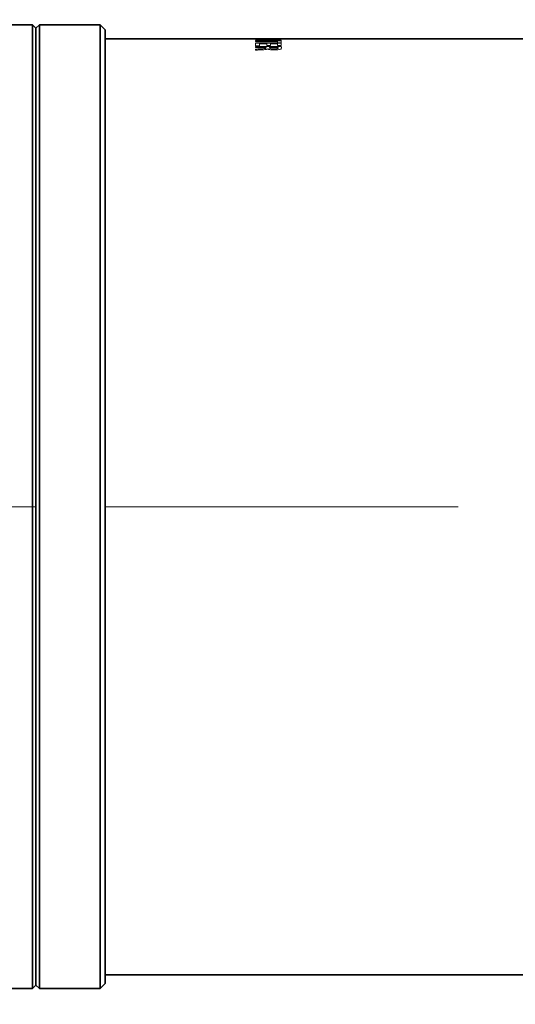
# Model space of a CAD drawing. Header units: millimetres. Extents: x 0 to 1118, y 0 to 864.
# Tile 225 of 256: x 621 to 639, y 458 to 493. Entities that reach past the tile are written whole.
import ezdxf

# ---------------------------------------------------------------- set-up
doc = ezdxf.new("R2010")
doc.units = ezdxf.units.MM
doc.linetypes.add('CENTERX2', pattern=[20.32, 12.7, -2.54, 2.54, -2.54])
doc.styles.add('SLDTEXTSTYLE0', font='TXT', dxfattribs={"width": 0.605})
doc.dimstyles.new('SLDDIMSTYLE1', dxfattribs={"dimtxt": 3.175, "dimasz": 4.572, "dimexe": 0, "dimexo": 0.0625, "dimgap": 0.79375, "dimtad": 0, "dimtih": 1, "dimtoh": 1, "dimdec": 1, "dimlfac": 4, "dimrnd": 1e-09, "dimzin": 4, "dimdsep": 46, "dimtxsty": 'SLDTEXTSTYLE0', "dimsah": 1, "dimcen": 0.09, "dimadec": 0, "dimazin": 1, "dimtfac": 1, "dimtofl": 0, "dimtmove": 0, "dimatfit": 3, "dimfxl": 1, "dimfrac": 2, "dimtolj": 1, "dimtzin": 12, "dimarcsym": 0})
doc.dimstyles.new('SLDDIMSTYLE5', dxfattribs={"dimtxt": 3.175, "dimasz": 4.572, "dimexe": 0, "dimexo": 0.0625, "dimgap": 0.79375, "dimtad": 0, "dimtih": 1, "dimtoh": 1, "dimlfac": 4, "dimrnd": 1e-09, "dimzin": 12, "dimdsep": 46, "dimtxsty": 'SLDTEXTSTYLE0', "dimsah": 1, "dimcen": 0.09, "dimadec": 0, "dimazin": 3, "dimtfac": 1, "dimtofl": 0, "dimtmove": 0, "dimatfit": 3, "dimfxl": 1, "dimfrac": 2, "dimtolj": 1, "dimtzin": 12, "dimarcsym": 0})

# ---------------------------------------------------------------- blocks, each defined once
blk = doc.blocks.new('_D_15')
at = {"color": 7, "linetype": 'Continuous', "lineweight": 0}
for p, q in [((610.551, 456.776), (610.551, 401.703)), ((689.839, 418.163), (689.839, 401.703)), ((610.551, 403.303), (630.558, 403.303)), ((689.839, 403.303), (669.831, 403.303))]:
    blk.add_line(p, q, dxfattribs=at)
at = {"color": 7, "linetype": 'Continuous', "lineweight": 18}
for points in [[(610.551, 403.303), (615.123, 402.541), (615.123, 404.065)], [(689.839, 403.303), (685.267, 404.065), (685.267, 402.541)]]:
    blk.add_solid(points, dxfattribs=at)
at = {"color": 7, "linetype": 'Continuous', "lineweight": 18, "char_height": 3.175, "attachment_point": 1, "style": 'SLDTEXTSTYLE0'}
for s, insert in [("DIMENSION 'A'", (634.942, 407.396)), ('(SEE LENS TABLE)', (630.558, 402.523))]:
    blk.add_mtext(s, dxfattribs=dict(at, insert=insert))
blk = doc.blocks.new('_D_16')
at = {"color": 7, "linetype": 'Continuous', "lineweight": 0}
for p, q in [((608.499, 518.325), (607.407, 518.325)), ((607.407, 518.325), (607.407, 513.452)), ((614.562, 518.325), (615.654, 518.325)), ((615.654, 518.325), (615.654, 513.452)), ((594.676, 515.888), (591.501, 515.888)), ((591.501, 515.888), (591.501, 475.751)), ((607.407, 513.452), (608.499, 513.452)), ((615.654, 513.452), (614.562, 513.452)), ((602.285, 475.751), (589.901, 475.751)), ((591.501, 437.501), (591.501, 475.751)), ((685.726, 437.501), (589.901, 437.501))]:
    blk.add_line(p, q, dxfattribs=at)
at = {"color": 7, "linetype": 'Continuous', "lineweight": 18}
for points in [[(591.501, 475.751), (590.739, 471.179), (592.263, 471.179)], [(591.501, 437.501), (592.263, 442.073), (590.739, 442.073)]]:
    blk.add_solid(points, dxfattribs=at)
at = {"color": 7, "linetype": 'Continuous', "lineweight": 18, "char_height": 3.175, "attachment_point": 1, "style": 'SLDTEXTSTYLE0'}
for s, insert in [('153.0', (595.402, 517.545)), ('6.0', (608.499, 517.545))]:
    blk.add_mtext(s, dxfattribs=dict(at, insert=insert))

msp = doc.modelspace()

# ---------------------------------------------------------------- linework, layer by layer
at = {"color": 7, "linetype": 'Continuous', "lineweight": 35}
for p, q in [((621.5008, 493.1264), (617.643, 493.1264)), ((621.6258, 493.0014), (621.5008, 493.1264)), ((621.5008, 458.3764), (621.5008, 493.1264)), ((621.7508, 493.1264), (621.6258, 493.0014)), ((621.6258, 458.5014), (621.6258, 493.0014)), ((623.949, 493.1264), (621.7508, 493.1264)), ((621.7508, 458.3764), (621.7508, 493.1264)), ((624.1258, 492.9496), (623.949, 493.1264)), ((623.949, 458.3764), (623.949, 493.1264)), ((624.1258, 458.5532), (624.1258, 492.9496)), ((630.9758, 492.6264), (624.1258, 492.6264)), ((632.2258, 492.6264), (630.9758, 492.6264)), ((655.1758, 492.6264), (632.2258, 492.6264)), ((624.1258, 458.8764), (655.1758, 458.8764)), ((617.9399, 458.3764), (621.5008, 458.3764)), ((621.5008, 458.3764), (621.6258, 458.5014)), ((621.6258, 458.5014), (621.7508, 458.3764)), ((621.7508, 458.3764), (623.949, 458.3764)), ((623.949, 458.3764), (624.1258, 458.5532))]:
    msp.add_line(p, q, dxfattribs=at)
at = {"color": 7, "linetype": 'Continuous', "lineweight": 18}
for p, q in [((629.5516, 492.6264), (630.4776, 492.6264)), ((629.5516, 492.6173), (629.5516, 492.6264)), ((629.6898, 492.6173), (629.5516, 492.6173)), ((629.5516, 492.6113), (630.4776, 492.6113)), ((629.5516, 492.6043), (629.5516, 492.6113)), ((629.8827, 492.6043), (629.5516, 492.6043)), ((629.5516, 492.5652), (629.5516, 492.5787)), ((630.4764, 492.5652), (629.5516, 492.5652)), ((629.5516, 492.5281), (630.3394, 492.5281)), ((629.5516, 492.5095), (629.5516, 492.5281)), ((630.3394, 492.5095), (629.5516, 492.5095)), ((629.5516, 492.4598), (630.4776, 492.4598)), ((629.5516, 492.372), (629.5516, 492.4598)), ((629.6898, 492.6256), (629.6898, 492.6173)), ((629.9587, 492.6256), (629.6898, 492.6256)), ((629.6898, 492.4358), (629.6898, 492.372)), ((629.9587, 492.4358), (629.6898, 492.4358)), ((629.766, 492.5765), (629.766, 492.5763)), ((629.9587, 492.6186), (629.9587, 492.6256)), ((630.0959, 492.6186), (629.9587, 492.6186)), ((629.9587, 492.3792), (629.9587, 492.4358)), ((630.3394, 492.6256), (630.0959, 492.6256)), ((630.0959, 492.6256), (630.0959, 492.6186)), ((630.3394, 492.4358), (630.0959, 492.4358)), ((630.0959, 492.4358), (630.0959, 492.3792)), ((630.1537, 492.5774), (630.4764, 492.5774)), ((630.3394, 492.6179), (630.3394, 492.6256)), ((630.4776, 492.6179), (630.3394, 492.6179)), ((630.3394, 492.5545), (630.4776, 492.5545)), ((630.3394, 492.5281), (630.3394, 492.5545)), ((630.3394, 492.4759), (630.3394, 492.5095)), ((630.4776, 492.4759), (630.3394, 492.4759)), ((630.3394, 492.3756), (630.3394, 492.4358)), ((630.4764, 492.5774), (630.4764, 492.5652)), ((630.4776, 492.6264), (630.4776, 492.6179)), ((630.4776, 492.6113), (630.4776, 492.6023)), ((630.4776, 492.5545), (630.4776, 492.4759)), ((630.4776, 492.4598), (630.4776, 492.3756)), ((630.9758, 492.6264), (630.9758, 492.6246)), ((630.9758, 492.6246), (632.2258, 492.6246)), ((632.2258, 492.6246), (632.2258, 492.6264)), ((629.6898, 492.372), (629.5516, 492.372)), ((629.5516, 492.3435), (630.4715, 492.3435)), ((629.5516, 492.3123), (629.5516, 492.3435)), ((629.9338, 492.3123), (629.5516, 492.3123)), ((629.5516, 492.2113), (629.5516, 492.249)), ((629.9338, 492.2957), (629.9338, 492.3123)), ((630.0959, 492.3792), (629.9587, 492.3792)), ((629.9942, 492.2548), (629.9902, 492.2548)), ((630.3565, 492.3123), (630.0573, 492.3123)), ((630.4776, 492.3756), (630.3394, 492.3756))]:
    msp.add_line(p, q, dxfattribs=at)
at = {"color": 7, "linetype": 'CENTERX2', "lineweight": 18}
msp.add_line((657.1761, 475.7514), (603.885, 475.7514), dxfattribs=at)
at = {"color": 7, "linetype": 'Continuous', "lineweight": 18}
for centre, major_axis, ratio, start_param, end_param in [((631.6851, 475.7514), (28.3993, 0), 0.5942053, 1.6316621, 1.6459928), ((631.9867, 475.7514), (28.243, 0), 0.5974929, 1.6242544, 1.638418), ((630.0166, 475.7514), (0, 16.875), 0.3027256, 6.2321617, 6.2323952), ((630.0511, 475.7514), (0, 16.875), 0.0019237, 6.0839682, 6.0899304)]:
    msp.add_ellipse(centre, major_axis=major_axis, ratio=ratio, start_param=start_param, end_param=end_param, dxfattribs=at)
for points, knots in [([(630.0784, 492.5879), (630.0531, 492.5869), (630.0026, 492.5849), (629.9252, 492.5819), (629.8466, 492.5791), (629.7929, 492.5773), (629.766, 492.5765)], [0, 0, 0, 0, 0.2499595, 0.4999575, 0.7497835, 1, 1, 1, 1]), ([(629.766, 492.5763), (629.7983, 492.5764), (629.8628, 492.5768), (629.992, 492.5773), (630.089, 492.5773), (630.1537, 492.5774)], [0, 0, 0, 0, 0.2500566, 0.50013817, 1, 1, 1, 1]), ([(630.2759, 492.6047), (630.2432, 492.6046), (630.1777, 492.6044), (630.0466, 492.6043), (629.9483, 492.6043), (629.8827, 492.6043)], [0, 0, 0, 0, 0.2500361, 0.5000876, 1, 1, 1, 1]), ([(629.9576, 492.5952), (629.9837, 492.5961), (630.0357, 492.5979), (630.115, 492.6003), (630.195, 492.6025), (630.2497, 492.6038), (630.2771, 492.6045)], [0, 0, 0, 0, 0.24999383, 0.50000287, 0.74984601, 1, 1, 1, 1]), ([(629.5516, 492.249), (629.5694, 492.2504), (629.605, 492.2533), (629.6785, 492.2574), (629.734, 492.2601), (629.771, 492.2619)], [0, 0, 0, 0, 0.2506107, 0.5005358, 1, 1, 1, 1]), ([(629.8111, 492.2274), (629.7676, 492.225), (629.7022, 492.2214), (629.6147, 492.2167), (629.5727, 492.2131), (629.5516, 492.2113)], [0, 0, 0, 0, 0.4991418, 0.7489713, 1, 1, 1, 1]), ([(629.771, 492.2619), (629.7991, 492.2634), (629.8418, 492.2655), (629.8927, 492.2719), (629.9212, 492.2798), (629.9322, 492.2882), (629.9334, 492.2936), (629.9338, 492.2957)], [0, 0, 0, 0, 0.33467984, 0.50733262, 0.68178705, 0.87985561, 1, 1, 1, 1]), ([(629.9902, 492.2548), (629.9779, 492.2501), (629.9527, 492.2407), (629.8843, 492.2322), (629.8354, 492.229), (629.8111, 492.2274)], [0, 0, 0, 0, 0.32665867, 0.66611034, 1, 1, 1, 1]), ([(630.2302, 492.219), (630.1951, 492.2198), (630.1329, 492.2213), (630.0592, 492.2327), (630.0155, 492.244), (629.9997, 492.252), (629.9942, 492.2548)], [0, 0, 0, 0, 0.3384056, 0.6000152, 0.8600511, 1, 1, 1, 1]), ([(630.0575, 492.2927), (630.0592, 492.2874), (630.0621, 492.2785), (630.0898, 492.2669), (630.1268, 492.2593), (630.1711, 492.2554), (630.2002, 492.255), (630.2134, 492.2548)], [0, 0, 0, 0, 0.2908218, 0.4850474, 0.6802837, 0.8550516, 1, 1, 1, 1]), ([(630.2134, 492.2548), (630.2326, 492.2551), (630.2656, 492.2556), (630.3082, 492.2602), (630.3394, 492.2675), (630.3617, 492.2784), (630.3637, 492.287), (630.3649, 492.2918)], [0, 0, 0, 0, 0.2132253, 0.3669347, 0.5210676, 0.730764, 1, 1, 1, 1]), ([(630.4177, 492.2362), (630.3993, 492.2324), (630.3625, 492.2247), (630.2939, 492.2198), (630.2494, 492.2192), (630.2302, 492.219)], [0, 0, 0, 0, 0.3617202, 0.72473824, 1, 1, 1, 1]), ([(630.3649, 492.2918), (630.3645, 492.2953), (630.364, 492.3005), (630.3616, 492.3073), (630.3582, 492.3106), (630.3565, 492.3123)], [0, 0, 0, 0, 0.49816262, 0.74820589, 1, 1, 1, 1]), ([(630.4903, 492.2951), (630.4888, 492.2855), (630.4864, 492.2709), (630.4618, 492.2503), (630.4327, 492.241), (630.4177, 492.2362)], [0, 0, 0, 0, 0.4785652, 0.7318768, 1, 1, 1, 1]), ([(630.4715, 492.3435), (630.4771, 492.3357), (630.4855, 492.324), (630.4896, 492.3077), (630.4901, 492.2993), (630.4903, 492.2951)], [0, 0, 0, 0, 0.4982246, 0.7489512, 1, 1, 1, 1])]:
    msp.add_open_spline(points, degree=3, knots=knots, dxfattribs=at)

# ---------------------------------------------------------------- dimensions: what is measured, and where the dimension line sits
dim = msp.add_linear_dim(base=(591.5008, 475.7514), p1=(687.3262, 437.5014), p2=(603.885, 475.7514), angle=90, dimstyle='SLDDIMSTYLE1', dxfattribs=at)
dim.commit()
dim.dimension.update_dxf_attribs({"geometry": '_D_16', "text_midpoint": (591.5008, 515.8885), "dimtype": 160})
dim = msp.add_linear_dim(base=(610.5508, 403.3032), p1=(689.8387, 419.7634), p2=(610.5508, 458.3764), text="DIMENSION 'A'\\P(SEE LENS TABLE)", dimstyle='SLDDIMSTYLE5', dxfattribs=at)
dim.commit()
dim.dimension.update_dxf_attribs({"geometry": '_D_15', "text_midpoint": (650.1947, 403.3032), "dimtype": 160})

doc.saveas('drawing.dxf')
